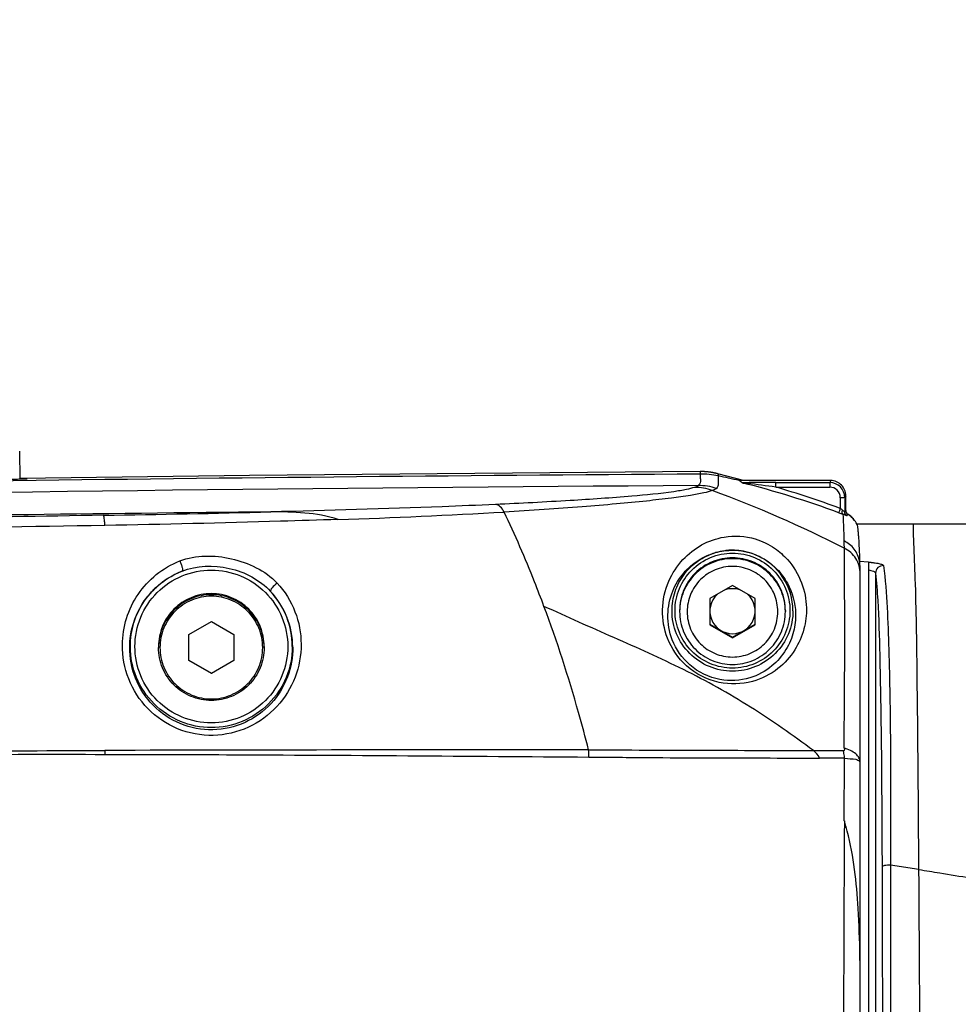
# Model space of a CAD drawing. Header units: millimetres. Extents: x 5828 to 6704, y 123 to 421.
# Tile 107 of 256: x 6388.12 to 6391.23, y 276.26 to 279.52. Entities that reach past the tile are written whole.
import ezdxf

# ---------------------------------------------------------------- set-up
doc = ezdxf.new("R2010")
doc.units = ezdxf.units.MM
doc.layers.add('外形图', color=7, linetype='Continuous')
doc.layers.add('尺寸标注', color=7, linetype='Continuous')
doc.styles.add('微软雅黑', font='msyh.ttc', dxfattribs={"height": 1.5})
doc.dimstyles.new('尺寸标注_1_20比例', dxfattribs={"dimtxt": 1.5, "dimasz": 1.25, "dimexe": 0.5, "dimexo": 0.4, "dimgap": 0.5, "dimtad": 1, "dimdec": 1, "dimlfac": 20, "dimdsep": 46, "dimtxsty": '微软雅黑', "dimcen": 0.09, "dimadec": 0, "dimazin": 0, "dimtp": 0.01, "dimtm": 0.01, "dimtfac": 1, "dimtdec": 1, "dimtofl": 0, "dimtmove": 0, "dimatfit": 3, "dimfxl": 1, "dimtolj": 1, "dimarcsym": 0})

# ---------------------------------------------------------------- blocks, each defined once
blk = doc.blocks.new('*D1082')
at = {"layer": 'Defpoints', "color": 0}
for p in [(6409.4545, 284.8229), (6409.4545, 280.4069), (6378.7066, 275.3693)]:
    blk.add_point(p, dxfattribs=at)
at = {"layer": '尺寸标注', "color": 0, "lineweight": -2}
for p, q in [((6378.7066, 275.7693), (6378.7066, 285.3229)), ((6409.4545, 280.8069), (6409.4545, 285.3229)), ((6379.9566, 284.8229), (6408.2045, 284.8229))]:
    blk.add_line(p, q, dxfattribs=at)
at = {"layer": '尺寸标注', "color": 0}
for points in [[(6379.9566, 285.0312), (6379.9566, 284.6146), (6378.7066, 284.8229)], [(6408.2045, 284.6146), (6408.2045, 285.0312), (6409.4545, 284.8229)]]:
    blk.add_solid(points, dxfattribs=at)
at = {"layer": '尺寸标注', "color": 0, "insert": (6394.0805, 286.0945), "char_height": 1.5, "attachment_point": 5, "style": '微软雅黑'}
blk.add_mtext('\\A1;\\A1;{\\fAlibaba PuHuiTi 3.0 55 Regular|b0|i0|c134|p18;615}', dxfattribs=at)
blk = doc.blocks.new('*D1086')
at = {"layer": 'Defpoints', "color": 0}
for p in [(6374.8045, 277.1443), (6410.7045, 221.4555), (6410.7045, 217.572)]:
    blk.add_point(p, dxfattribs=at)
at = {"layer": '尺寸标注', "color": 0, "lineweight": -2}
for p, q in [((6374.8045, 276.7443), (6374.8045, 217.072)), ((6410.7045, 221.0555), (6410.7045, 217.072)), ((6376.0545, 217.572), (6409.4545, 217.572))]:
    blk.add_line(p, q, dxfattribs=at)
at = {"layer": '尺寸标注', "color": 0}
for points in [[(6376.0545, 217.7803), (6376.0545, 217.3636), (6374.8045, 217.572)], [(6409.4545, 217.3636), (6409.4545, 217.7803), (6410.7045, 217.572)]]:
    blk.add_solid(points, dxfattribs=at)
at = {"layer": '尺寸标注', "color": 0, "insert": (6392.7545, 218.8436), "char_height": 1.5, "attachment_point": 5, "style": '微软雅黑'}
blk.add_mtext('\\A1;\\A1;{\\fAlibaba PuHuiTi 3.0 55 Regular|b0|i0|c134|p18;718}', dxfattribs=at)

msp = doc.modelspace()

# ---------------------------------------------------------------- linework, layer by layer
at = {"layer": '外形图', "linetype": 'ByBlock'}
for p, q in [((6388.122, 277.9983), (6388.1201, 278.0917)), ((6388.8811, 278.0109), (6388.1219, 278.0013)), ((6390.3725, 278.0239), (6390.3726, 278.0155)), ((6390.3914, 278.0232), (6390.3895, 278.0233)), ((6390.3931, 278.023), (6390.3914, 278.0232)), ((6390.3948, 278.0229), (6390.3931, 278.023)), ((6390.3964, 278.0227), (6390.3948, 278.0229)), ((6390.3979, 278.0225), (6390.3964, 278.0227)), ((6390.3994, 278.0223), (6390.3979, 278.0225)), ((6390.4008, 278.0222), (6390.3994, 278.0223)), ((6390.4022, 278.022), (6390.4008, 278.0222)), ((6390.4035, 278.0218), (6390.4022, 278.022)), ((6390.4049, 278.0216), (6390.4035, 278.0218)), ((6390.4062, 278.0214), (6390.4049, 278.0216)), ((6390.4076, 278.0212), (6390.4062, 278.0214)), ((6390.4089, 278.021), (6390.4076, 278.0212)), ((6390.4102, 278.0208), (6390.4089, 278.021)), ((6390.4115, 278.0205), (6390.4102, 278.0208)), ((6390.4128, 278.0203), (6390.4115, 278.0205)), ((6390.4141, 278.0201), (6390.4128, 278.0203)), ((6390.4154, 278.0198), (6390.4141, 278.0201)), ((6390.4167, 278.0196), (6390.4154, 278.0198)), ((6390.418, 278.0193), (6390.4167, 278.0196)), ((6390.4192, 278.019), (6390.418, 278.0193)), ((6390.4205, 278.0188), (6390.4192, 278.019)), ((6390.4217, 278.0185), (6390.4205, 278.0188)), ((6390.4229, 278.0182), (6390.4217, 278.0185)), ((6390.4241, 278.0179), (6390.4229, 278.0182)), ((6390.4253, 278.0177), (6390.4241, 278.0179)), ((6390.4265, 278.0174), (6390.4253, 278.0177)), ((6390.4277, 278.0171), (6390.4265, 278.0174)), ((6390.4288, 278.0168), (6390.4277, 278.0171)), ((6390.43, 278.0165), (6390.4288, 278.0168)), ((6390.4312, 278.0162), (6390.43, 278.0165)), ((6390.5158, 277.9939), (6390.4312, 278.0162)), ((6390.8045, 277.9939), (6390.5013, 277.9939)), ((6390.5175, 277.9939), (6390.5129, 277.9941)), ((6390.623, 277.9722), (6390.623, 277.9875)), ((6390.623, 277.9875), (6390.8013, 277.9875)), ((6390.8045, 277.9939), (6390.8013, 277.9875)), ((6390.8013, 277.9875), (6390.8013, 277.9722)), ((6390.6227, 277.9722), (6390.8013, 277.9722)), ((6390.8545, 277.9439), (6390.8513, 277.9375)), ((6390.8545, 277.895), (6390.8545, 277.9439)), ((6390.8363, 277.9372), (6390.8363, 277.9017)), ((6390.8513, 277.9375), (6390.8513, 277.8899)), ((6390.8606, 277.883), (6390.8615, 277.8824)), ((6390.861, 277.8827), (6390.8608, 277.8828)), ((6390.8621, 277.882), (6390.861, 277.8827)), ((6390.867, 277.8785), (6390.8621, 277.882)), ((6390.8708, 277.8755), (6390.867, 277.8785)), ((6390.8722, 277.8744), (6390.8708, 277.8755)), ((6390.8753, 277.8714), (6390.8722, 277.8744)), ((6390.877, 277.8698), (6390.8753, 277.8714)), ((6390.8796, 277.8669), (6390.877, 277.8698)), ((6390.8815, 277.8649), (6390.8796, 277.8669)), ((6390.8836, 277.8621), (6390.8815, 277.8649)), ((6390.8922, 277.8491), (6390.892, 277.8491)), ((6391.352, 277.8491), (6390.8922, 277.8491)), ((6391.0784, 277.8488), (6391.0784, 277.8491)), ((6390.4542, 277.7618), (6390.4545, 277.7618)), ((6390.4668, 277.763), (6390.4669, 277.763)), ((6390.8995, 277.7268), (6390.9295, 277.7245)), ((6390.9295, 277.7243), (6390.9295, 272.9688)), ((6388.6424, 277.6878), (6388.6573, 277.6942)), ((6388.6573, 277.6942), (6388.6575, 277.6942)), ((6390.902, 272.989), (6390.902, 277.7048)), ((6390.9529, 277.6878), (6390.9529, 273.0036)), ((6390.4795, 277.6465), (6390.4045, 277.6032)), ((6390.5545, 277.6032), (6390.4795, 277.6465)), ((6390.4045, 277.6032), (6390.4045, 277.5167)), ((6390.5545, 277.5167), (6390.5545, 277.6032)), ((6390.3045, 277.5634), (6390.3045, 277.5604)), ((6390.6545, 277.5634), (6390.6545, 277.5604)), ((6388.68, 277.4842), (6388.7545, 277.5272)), ((6388.7545, 277.5272), (6388.829, 277.4842)), ((6390.4045, 277.5189), (6390.4795, 277.4756)), ((6390.4795, 277.4756), (6390.5545, 277.5189)), ((6390.4045, 277.5167), (6390.4795, 277.4734)), ((6390.4795, 277.4734), (6390.5545, 277.5167)), ((6388.68, 277.3982), (6388.68, 277.4842)), ((6388.829, 277.4842), (6388.829, 277.3982)), ((6390.4795, 277.4734), (6390.4795, 277.4756)), ((6388.5795, 277.4447), (6388.5795, 277.4413)), ((6388.9295, 277.4447), (6388.9295, 277.4413)), ((6388.68, 277.4), (6388.7545, 277.357)), ((6388.7545, 277.3552), (6388.68, 277.3982)), ((6388.7545, 277.357), (6388.829, 277.4)), ((6388.829, 277.3982), (6388.7545, 277.3552)), ((6388.7545, 277.3552), (6388.7545, 277.357)), ((6388.402, 277.1007), (6388.402, 277.0878)), ((6390.8497, 276.8673), (6390.8506, 277.075)), ((6391.0967, 276.7066), (6391.0024, 276.721))]:
    msp.add_line(p, q, dxfattribs=at)
msp.add_lwpolyline([(6390.3895, 278.0233), (6390.3886, 278.0234), (6390.3876, 278.0234), (6390.3866, 278.0235), (6390.3856, 278.0236), (6390.3845, 278.0236), (6390.3835, 278.0237), (6390.3823, 278.0237), (6390.3812, 278.0238), (6390.38, 278.0238), (6390.3787, 278.0238), (6390.3775, 278.0239), (6390.3763, 278.0239), (6390.3752, 278.0239), (6390.374, 278.0239), (6390.3729, 278.0239), (6388.8811, 278.0109)], dxfattribs=at)
for centre, radius, start, end in [((6392.9089, -97.3176), 375.3417, 90.387174, 90.75748), ((6390.3744, 277.7363), 0.2791, 78.0459, 90.3848), ((6389.811, 275.0774), 2.9971, 76.6828, 78.0364), ((6390.3683, 277.7967), 0.1807, 71.2336, 90.5896), ((6389.7904, 275.093), 2.9819, 69.5751, 76.0065), ((6390.0209, 273.6666), 4.3475, 82.0393, 83.291), ((6390.8013, 277.9375), 0.05, 0.0119, 89.9969), ((6390.8045, 277.9439), 0.05, 359.9792, 90.0295), ((6389.0407, 274.2249), 3.98, 62.9744, 69.8348), ((6389.794, 275.1013), 2.9881, 69.5854, 73.8985), ((6390.8013, 277.9372), 0.035, 0.0008, 90.0079), ((6387.1686, 352.769), 74.9001, 270.940409, 271.363945), ((6388.4475, 300.2386), 22.3853, 271.85903, 273.26776), ((6391.1406, 278.7154), 0.8839, 249.5005, 250.4794), ((6390.8147, 277.8087), 0.0873, 27.397, 57.6052), ((6390.4795, 277.5632), 0.2002, 97.2587, 106.2617), ((6390.4795, 277.5632), 0.2002, 93.6462, 97.1835), ((6390.4795, 277.5633), 0.2002, 86.0545, 93.5929), ((6390.4794, 277.5629), 0.2005, 77.408, 86.0484), ((6390.4794, 277.5628), 0.2006, 66.8613, 77.3907), ((6390.4795, 277.5633), 0.2001, 0.0021, 66.8529), ((6390.7976, 277.704), 0.1044, 0.427, 12.5768), ((6388.751, 277.4408), 0.273, 0.4454, 42.9813), ((6388.7546, 277.4444), 0.2679, 0.0006, 42.9424), ((6390.4795, 277.5622), 0.075, 133.0228, 46.9772), ((6389.6991, -172.7602), 449.8628, 89.961254, 90.165199), ((6389.6838, 277.0752), 0.3206, 0.6496, 4.865), ((6390.6641, 248.1897), 28.8859, 89.63004, 89.79395), ((6701.1316, 275.209), 310.2863, 179.693793, 179.97958), ((6390.0158, 276.6125), 0.872, 14.6878, 16.9934), ((6385.8979, 276.3397), 5.0041, 0.0062, 0.9149)]:
    msp.add_arc(centre, radius, start, end, dxfattribs=at)
for points, knots in [([(6390.3726, 278.0155), (6390.3726, 278.0132), (6390.3725, 278.0065), (6390.3734, 277.9971), (6390.3732, 277.9858), (6390.3692, 277.9799), (6390.3664, 277.9775)], [0, 0, 0, 0, 0.166223, 0.505582, 0.716403, 1, 1, 1, 1]), ([(6390.4323, 278.0094), (6390.432, 278.0071), (6390.4321, 278.0016), (6390.4321, 277.9944), (6390.432, 277.9874), (6390.432, 277.9814), (6390.4318, 277.9742), (6390.4286, 277.9697), (6390.4264, 277.9679)], [0, 0, 0, 0, 0.162756, 0.37913, 0.506706, 0.646682, 0.800148, 1, 1, 1, 1]), ([(6388.1449, 277.9996), (6388.1449, 277.9993), (6388.1429, 277.9996), (6388.1408, 277.9989), (6388.1359, 277.9989), (6388.1297, 277.9985), (6388.1215, 277.9983), (6388.1076, 277.9978), (6388.0864, 277.9972), (6388.057, 277.9964), (6388.0231, 277.9957), (6387.9859, 277.995), (6387.9601, 277.9946), (6387.9468, 277.9944)], [0, 0, 0, 0, 0.004803, 0.018825, 0.042007, 0.074166, 0.115042, 0.164301, 0.286281, 0.436111, 0.608879, 0.798919, 1, 1, 1, 1]), ([(6388.122, 278.0002), (6388.1253, 278.0002), (6388.131, 278.0001), (6388.1376, 278.0001), (6388.1413, 277.9999), (6388.1433, 277.9999), (6388.1441, 277.9997), (6388.1449, 277.9997), (6388.1449, 277.9996)], [0, 0, 0, 0, 0.432543, 0.745645, 0.856104, 0.935355, 0.983213, 1, 1, 1, 1]), ([(6390.3674, 277.9775), (6390.3668, 277.9769), (6390.3628, 277.9741), (6390.3581, 277.9726), (6390.3542, 277.9714)], [0, 0, 0, 0, 0.169132, 1, 1, 1, 1]), ([(6390.5117, 277.9865), (6390.5112, 277.9865), (6390.5105, 277.9875), (6390.509, 277.9887), (6390.507, 277.9903), (6390.5043, 277.9922), (6390.5024, 277.9933), (6390.5013, 277.9939)], [0, 0, 0, 0, 0.1242, 0.232567, 0.465464, 0.721037, 1, 1, 1, 1]), ([(6390.5257, 277.9869), (6390.523, 277.9869), (6390.521, 277.9867), (6390.5098, 277.9868), (6390.5117, 277.9865)], [0, 0, 0, 0, 0.595065, 1, 1, 1, 1]), ([(6390.5119, 277.9862), (6390.513, 277.9862), (6390.5187, 277.9854), (6390.5243, 277.9848), (6390.5288, 277.9843)], [0, 0, 0, 0, 0.205923, 1, 1, 1, 1]), ([(6390.5288, 277.9843), (6390.5286, 277.9847), (6390.5278, 277.9858), (6390.5266, 277.9869), (6390.5256, 277.9869)], [0, 0, 0, 0, 0.31052, 1, 1, 1, 1]), ([(6390.623, 277.9875), (6390.6148, 277.9875), (6390.5823, 277.9874), (6390.5499, 277.9873), (6390.5257, 277.9869)], [0, 0, 0, 0, 0.254054, 1, 1, 1, 1]), ([(6390.3542, 277.9714), (6390.3455, 277.9685), (6390.3226, 277.963), (6390.2534, 277.9517), (6390.1248, 277.9395), (6389.9281, 277.9263), (6389.7776, 277.9185), (6389.6953, 277.9148)], [0, 0, 0, 0, 0.041727, 0.106521, 0.317213, 0.626623, 1, 1, 1, 1]), ([(6390.4127, 277.9609), (6390.4038, 277.9575), (6390.3796, 277.9515), (6390.3343, 277.9435), (6390.271, 277.9348), (6390.1894, 277.9254), (6390.0909, 277.916), (6389.978, 277.9067), (6389.854, 277.898), (6389.7679, 277.8928), (6389.7235, 277.8897)], [0, 0, 0, 0, 0.041583, 0.107069, 0.199011, 0.317988, 0.46222, 0.627123, 0.807651, 1, 1, 1, 1]), ([(6390.4264, 277.9679), (6390.4256, 277.9672), (6390.4214, 277.9643), (6390.4166, 277.9624), (6390.4127, 277.9609)], [0, 0, 0, 0, 0.191809, 1, 1, 1, 1]), ([(6389.6953, 277.9148), (6389.6365, 277.9122), (6389.3887, 277.902), (6389.1407, 277.8949), (6388.9515, 277.8902)], [0, 0, 0, 0, 0.237167, 1, 1, 1, 1]), ([(6389.7235, 277.8897), (6389.7203, 277.8963), (6389.7132, 277.9075), (6389.7009, 277.9143), (6389.6952, 277.9148)], [0, 0, 0, 0, 0.563685, 1, 1, 1, 1]), ([(6390.8513, 277.9375), (6390.851, 277.9372), (6390.8492, 277.9376), (6390.8463, 277.9371), (6390.8416, 277.9373), (6390.8382, 277.9372), (6390.8363, 277.9372)], [0, 0, 0, 0, 0.081307, 0.299214, 0.621428, 1, 1, 1, 1]), ([(6388.9515, 277.8902), (6388.3799, 277.8842), (6387.2366, 277.8696), (6385.8077, 277.8421), (6384.6647, 277.8132), (6383.8076, 277.7877), (6382.9506, 277.7581), (6382.0937, 277.7239), (6381.3799, 277.6913), (6380.8089, 277.6627), (6380.3807, 277.6398), (6379.9527, 277.6156), (6379.5247, 277.59), (6379.1681, 277.5672), (6378.8829, 277.5486), (6378.6691, 277.5334), (6378.455, 277.5205), (6378.2431, 277.4857), (6378.0356, 277.4309), (6377.8344, 277.3562), (6377.6413, 277.2623), (6377.3975, 277.1129), (6377.1216, 276.8829), (6376.8503, 276.5482), (6376.582, 276.0426), (6376.4387, 275.3268), (6376.5791, 274.6104), (6376.8454, 274.1037), (6377.1153, 273.7679), (6377.3903, 273.5367), (6377.6335, 273.3864), (6377.8261, 273.2917), (6378.027, 273.2162), (6378.2343, 273.1606), (6378.4461, 273.1248), (6378.6601, 273.1114), (6378.874, 273.0965), (6379.1592, 273.0778), (6379.5158, 273.055), (6379.9438, 273.0293), (6380.3718, 273.0051), (6380.8, 272.9822), (6381.3709, 272.9535), (6382.0848, 272.9209), (6382.9416, 272.8867), (6383.7986, 272.857), (6384.6558, 272.8314), (6385.7988, 272.8025), (6387.2277, 272.775), (6388.371, 272.7603), (6388.9426, 272.7543)], [0, 0, 0, 0, 0.062536, 0.125072, 0.15634, 0.187608, 0.218876, 0.250144, 0.281412, 0.297046, 0.31268, 0.328314, 0.343948, 0.359582, 0.367399, 0.375216, 0.383032, 0.390847, 0.398661, 0.406475, 0.414289, 0.422103, 0.437713, 0.453322, 0.46893, 0.5, 0.53107, 0.546679, 0.562288, 0.577897, 0.585711, 0.593525, 0.601339, 0.609153, 0.616968, 0.624784, 0.632601, 0.640418, 0.656052, 0.671686, 0.68732, 0.702954, 0.718588, 0.749856, 0.781124, 0.812392, 0.84366, 0.874928, 0.937464, 1, 1, 1, 1]), ([(6388.3979, 277.8791), (6388.1965, 277.8756), (6387.7934, 277.8702), (6386.9871, 277.8581), (6385.9791, 277.8395), (6384.7696, 277.8106), (6383.5604, 277.7742), (6382.3514, 277.7294), (6381.1428, 277.675), (6379.9348, 277.61), (6379.1298, 277.5595), (6378.7275, 277.5317)], [0, 0, 0, 0, 0.062464, 0.124966, 0.249971, 0.374976, 0.499981, 0.624986, 0.74999, 0.874995, 1, 1, 1, 1]), ([(6388.402, 277.8453), (6388.4018, 277.8497), (6388.4013, 277.8575), (6388.4005, 277.8679), (6388.3993, 277.8745), (6388.3988, 277.8783), (6388.3979, 277.8791)], [0, 0, 0, 0, 0.386336, 0.694217, 0.902755, 1, 1, 1, 1]), ([(6389.1739, 277.8651), (6389.1386, 277.8773), (6389.0637, 277.8889), (6388.989, 277.8906), (6388.9515, 277.8902)], [0, 0, 0, 0, 0.499468, 1, 1, 1, 1]), ([(6389.8556, 277.5776), (6389.8454, 277.6047), (6389.8049, 277.7102), (6389.7599, 277.814), (6389.7235, 277.8897)], [0, 0, 0, 0, 0.256162, 1, 1, 1, 1]), ([(6390.8363, 277.9017), (6390.835, 277.8985), (6390.8335, 277.8936), (6390.8313, 277.889), (6390.831, 277.8874)], [0, 0, 0, 0, 0.691939, 1, 1, 1, 1]), ([(6390.8452, 277.8823), (6390.8435, 277.8831), (6390.8416, 277.8888), (6390.8426, 277.8935), (6390.8434, 277.8965)], [0, 0, 0, 0, 0.385524, 1, 1, 1, 1]), ([(6390.8513, 277.8899), (6390.8512, 277.8896), (6390.85, 277.8912), (6390.8487, 277.8919), (6390.8462, 277.8944), (6390.8444, 277.8958), (6390.8434, 277.8965)], [0, 0, 0, 0, 0.083743, 0.313209, 0.630303, 1, 1, 1, 1]), ([(6390.8452, 277.8823), (6390.8457, 277.8708), (6390.8467, 277.8417), (6390.8484, 277.8126), (6390.8481, 277.7948)], [0, 0, 0, 0, 0.392313, 1, 1, 1, 1]), ([(6390.8587, 277.8769), (6390.8585, 277.8766), (6390.8568, 277.8778), (6390.8547, 277.8783), (6390.8503, 277.8804), (6390.8471, 277.8816), (6390.8452, 277.8822)], [0, 0, 0, 0, 0.068932, 0.267556, 0.583611, 1, 1, 1, 1]), ([(6390.8513, 277.8899), (6390.8515, 277.8904), (6390.8525, 277.8922), (6390.8536, 277.8939), (6390.8545, 277.895)], [0, 0, 0, 0, 0.278671, 1, 1, 1, 1]), ([(6390.8587, 277.8769), (6390.8589, 277.8775), (6390.8597, 277.8793), (6390.8607, 277.8811), (6390.8615, 277.8824)], [0, 0, 0, 0, 0.279469, 1, 1, 1, 1]), ([(6388.402, 277.8453), (6388.1582, 277.8411), (6387.6705, 277.8344), (6386.939, 277.823), (6386.2073, 277.8095), (6385.2318, 277.7883), (6384.0126, 277.7555), (6383.0375, 277.7213), (6382.55, 277.7019)], [0, 0, 0, 0, 0.124947, 0.249954, 0.374962, 0.49997, 0.749985, 1, 1, 1, 1]), ([(6389.1737, 277.8651), (6389.1103, 277.863), (6388.8531, 277.8549), (6388.5959, 277.8491), (6388.402, 277.8453)], [0, 0, 0, 0, 0.246484, 1, 1, 1, 1]), ([(6390.8922, 277.8488), (6390.8919, 277.8476), (6390.8929, 277.8446), (6390.8935, 277.8401), (6390.8939, 277.835), (6390.8947, 277.8274), (6390.8959, 277.8167), (6390.8972, 277.7967), (6390.8986, 277.7666), (6390.8998, 277.7411), (6390.9004, 277.7267)], [0, 0, 0, 0, 0.03193, 0.072984, 0.111979, 0.156192, 0.260395, 0.375164, 0.647048, 1, 1, 1, 1]), ([(6391.0967, 276.7066), (6391.0951, 276.9238), (6391.0923, 277.2449), (6391.0877, 277.6047), (6391.0808, 277.7681), (6391.0784, 277.8278), (6391.0784, 277.8488)], [0, 0, 0, 0, 0.570455, 0.843262, 0.944701, 1, 1, 1, 1]), ([(6390.248, 277.5661), (6390.2487, 277.5986), (6390.2622, 277.6598), (6390.3107, 277.7339), (6390.3754, 277.7847), (6390.4587, 277.8142), (6390.5463, 277.809), (6390.6167, 277.7749), (6390.6717, 277.7264), (6390.7122, 277.659), (6390.7234, 277.601), (6390.7242, 277.5732)], [0, 0, 0, 0, 0.130839, 0.245199, 0.350349, 0.45662, 0.59535, 0.690578, 0.767013, 0.887998, 1, 1, 1, 1]), ([(6390.8481, 277.7948), (6390.848, 277.793), (6390.8478, 277.7848), (6390.8487, 277.7766), (6390.8492, 277.7703)], [0, 0, 0, 0, 0.229192, 1, 1, 1, 1]), ([(6390.2657, 277.5496), (6390.2662, 277.5763), (6390.2765, 277.6267), (6390.3142, 277.6886), (6390.3641, 277.7323), (6390.4032, 277.75), (6390.4234, 277.7556)], [0, 0, 0, 0, 0.290056, 0.542582, 0.773348, 1, 1, 1, 1]), ([(6390.2793, 277.5633), (6390.2793, 277.5846), (6390.2863, 277.6277), (6390.3166, 277.6854), (6390.3635, 277.7307), (6390.4029, 277.7494), (6390.4234, 277.7554)], [0, 0, 0, 0, 0.249986, 0.499979, 0.749984, 1, 1, 1, 1]), ([(6390.2893, 277.5634), (6390.2893, 277.5882), (6390.2992, 277.6382), (6390.3415, 277.7014), (6390.4048, 277.7437), (6390.4795, 277.7585), (6390.5542, 277.7437), (6390.6175, 277.7014), (6390.6598, 277.6382), (6390.6697, 277.5882), (6390.6697, 277.5634)], [0, 0, 0, 0, 0.124991, 0.249988, 0.374991, 0.5, 0.625009, 0.750012, 0.875009, 1, 1, 1, 1]), ([(6390.4234, 277.7556), (6390.4414, 277.7607), (6390.4872, 277.7672), (6390.5335, 277.758), (6390.5583, 277.7475)], [0, 0, 0, 0, 0.409983, 1, 1, 1, 1]), ([(6390.5583, 277.7475), (6390.5836, 277.7369), (6390.6237, 277.7094), (6390.6725, 277.6435), (6390.6873, 277.5889), (6390.6883, 277.5546)], [0, 0, 0, 0, 0.337416, 0.578348, 1, 1, 1, 1]), ([(6390.8492, 277.7703), (6390.8489, 277.7491), (6390.8491, 277.6842), (6390.8502, 277.5506), (6390.85, 277.3515), (6390.8486, 277.196), (6390.848, 277.1091)], [0, 0, 0, 0, 0.096381, 0.29438, 0.605965, 1, 1, 1, 1]), ([(6390.902, 277.6861), (6390.902, 277.7033), (6390.892, 277.7385), (6390.8647, 277.7627), (6390.8492, 277.7703)], [0, 0, 0, 0, 0.498991, 1, 1, 1, 1]), ([(6388.4601, 277.4503), (6388.4603, 277.4798), (6388.4696, 277.539), (6388.5086, 277.6199), (6388.5697, 277.6864), (6388.6222, 277.7169), (6388.6502, 277.7279)], [0, 0, 0, 0, 0.248984, 0.49699, 0.746497, 1, 1, 1, 1]), ([(6388.6502, 277.7279), (6388.6768, 277.7383), (6388.7349, 277.7481), (6388.8218, 277.7384), (6388.9042, 277.7095), (6388.9527, 277.6758), (6388.9721, 277.6549)], [0, 0, 0, 0, 0.247836, 0.499872, 0.75215, 1, 1, 1, 1]), ([(6388.6502, 277.7279), (6388.652, 277.7243), (6388.655, 277.7173), (6388.658, 277.7069), (6388.6593, 277.6998), (6388.6586, 277.6947), (6388.6573, 277.6942)], [0, 0, 0, 0, 0.335471, 0.653309, 0.886328, 1, 1, 1, 1]), ([(6388.6575, 277.6942), (6388.7061, 277.7131), (6388.8172, 277.7177), (6388.9151, 277.6652), (6388.9507, 277.627)], [0, 0, 0, 0, 0.499892, 1, 1, 1, 1]), ([(6390.6545, 277.5634), (6390.6545, 277.5862), (6390.6454, 277.6322), (6390.6065, 277.6904), (6390.5482, 277.7293), (6390.4795, 277.743), (6390.4108, 277.7293), (6390.3525, 277.6904), (6390.3136, 277.6322), (6390.3045, 277.5862), (6390.3045, 277.5634)], [0, 0, 0, 0, 0.124991, 0.249988, 0.374991, 0.5, 0.625009, 0.750012, 0.875009, 1, 1, 1, 1]), ([(6390.6545, 277.5604), (6390.6545, 277.5831), (6390.6454, 277.6292), (6390.6065, 277.6873), (6390.5482, 277.7263), (6390.4795, 277.7399), (6390.4108, 277.7263), (6390.3525, 277.6873), (6390.3136, 277.6292), (6390.3045, 277.5831), (6390.3045, 277.5604)], [0, 0, 0, 0, 0.124991, 0.249988, 0.374991, 0.5, 0.625009, 0.750012, 0.875009, 1, 1, 1, 1]), ([(6390.9296, 277.7243), (6390.9298, 277.7239), (6390.9313, 277.7239), (6390.9332, 277.7237), (6390.9358, 277.7235), (6390.939, 277.7232), (6390.943, 277.7227), (6390.9492, 277.722), (6390.9563, 277.7209), (6390.9656, 277.719), (6390.9732, 277.717), (6390.9783, 277.7146), (6390.9797, 277.7131), (6390.9798, 277.7124)], [0, 0, 0, 0, 0.021742, 0.072297, 0.119089, 0.166254, 0.259307, 0.349861, 0.520158, 0.670993, 0.894429, 0.961225, 1, 1, 1, 1]), ([(6390.9798, 277.7124), (6390.9731, 277.7129), (6390.9589, 277.7082), (6390.9529, 277.6944), (6390.9529, 277.6878)], [0, 0, 0, 0, 0.502347, 1, 1, 1, 1]), ([(6388.4843, 277.4423), (6388.4846, 277.4927), (6388.5146, 277.596), (6388.5961, 277.6666), (6388.6424, 277.6878)], [0, 0, 0, 0, 0.497188, 1, 1, 1, 1]), ([(6388.4865, 277.4444), (6388.4865, 277.4711), (6388.4946, 277.5248), (6388.5299, 277.598), (6388.5853, 277.6575), (6388.6324, 277.6845), (6388.6573, 277.6942)], [0, 0, 0, 0, 0.249987, 0.499981, 0.749985, 1, 1, 1, 1]), ([(6388.5015, 277.4447), (6388.5015, 277.4776), (6388.5147, 277.5441), (6388.5709, 277.6282), (6388.6552, 277.6845), (6388.7545, 277.7042), (6388.8538, 277.6845), (6388.938, 277.6282), (6388.9943, 277.5441), (6389.0075, 277.4776), (6389.0075, 277.4447)], [0, 0, 0, 0, 0.124991, 0.249987, 0.374991, 0.5, 0.625009, 0.750013, 0.875009, 1, 1, 1, 1]), ([(6390.6295, 277.5599), (6390.6295, 277.5795), (6390.6217, 277.6189), (6390.5883, 277.6687), (6390.5384, 277.7021), (6390.4795, 277.7138), (6390.4206, 277.7021), (6390.3707, 277.6687), (6390.3373, 277.6189), (6390.3295, 277.5795), (6390.3295, 277.5599)], [0, 0, 0, 0, 0.124991, 0.249988, 0.374991, 0.5, 0.625009, 0.750012, 0.875009, 1, 1, 1, 1]), ([(6390.9295, 277.6986), (6390.9352, 277.6977), (6390.9428, 277.6957), (6390.9505, 277.6916), (6390.9528, 277.689), (6390.9529, 277.6878)], [0, 0, 0, 0, 0.648106, 0.866969, 1, 1, 1, 1]), ([(6390.9529, 277.6878), (6390.9561, 277.6577), (6390.9628, 277.5676), (6390.9682, 277.3765), (6390.973, 277.0828), (6390.974, 276.8492), (6390.9745, 276.7164)], [0, 0, 0, 0, 0.093312, 0.278992, 0.589986, 1, 1, 1, 1]), ([(6390.9798, 277.7124), (6390.9905, 277.6203), (6390.9984, 277.4247), (6391.0027, 277.1637), (6391.0026, 276.9257), (6391.0025, 276.7906), (6391.0024, 276.721)], [0, 0, 0, 0, 0.280327, 0.591289, 0.789483, 1, 1, 1, 1]), ([(6388.9721, 277.6549), (6388.9659, 277.6502), (6388.9579, 277.6423), (6388.9513, 277.6331), (6388.9498, 277.628), (6388.9507, 277.627)], [0, 0, 0, 0, 0.647635, 0.882752, 1, 1, 1, 1]), ([(6388.9721, 277.6549), (6388.9975, 277.6276), (6389.0377, 277.5633), (6389.0514, 277.489), (6389.0516, 277.4526)], [0, 0, 0, 0, 0.506196, 1, 1, 1, 1]), ([(6388.7545, 277.6197), (6388.7317, 277.6197), (6388.6857, 277.6106), (6388.6275, 277.5716), (6388.5886, 277.5135), (6388.5795, 277.4675), (6388.5795, 277.4447)], [0, 0, 0, 0, 0.250018, 0.500025, 0.750018, 1, 1, 1, 1]), ([(6388.7545, 277.6163), (6388.7317, 277.6163), (6388.6857, 277.6072), (6388.6275, 277.5682), (6388.5886, 277.5101), (6388.5795, 277.464), (6388.5795, 277.4413)], [0, 0, 0, 0, 0.250018, 0.500025, 0.750018, 1, 1, 1, 1]), ([(6388.9295, 277.4447), (6388.9295, 277.4675), (6388.9204, 277.5135), (6388.8814, 277.5716), (6388.8233, 277.6106), (6388.7773, 277.6197), (6388.7545, 277.6197)], [0, 0, 0, 0, 0.249982, 0.499975, 0.749982, 1, 1, 1, 1]), ([(6388.9295, 277.4413), (6388.9295, 277.464), (6388.9204, 277.5101), (6388.8814, 277.5682), (6388.8233, 277.6072), (6388.7773, 277.6163), (6388.7545, 277.6163)], [0, 0, 0, 0, 0.249982, 0.499975, 0.749982, 1, 1, 1, 1]), ([(6388.7545, 277.6112), (6388.7324, 277.6112), (6388.6877, 277.6023), (6388.6312, 277.5645), (6388.5933, 277.5079), (6388.5801, 277.4412), (6388.5933, 277.3745), (6388.6312, 277.3179), (6388.6877, 277.2801), (6388.7324, 277.2712), (6388.7545, 277.2712)], [0, 0, 0, 0, 0.125009, 0.250012, 0.375009, 0.5, 0.624991, 0.749988, 0.874991, 1, 1, 1, 1]), ([(6388.7545, 277.2712), (6388.7766, 277.2712), (6388.8213, 277.2801), (6388.8778, 277.3179), (6388.9156, 277.3745), (6388.9289, 277.4412), (6388.9156, 277.5079), (6388.8778, 277.5645), (6388.8213, 277.6023), (6388.7766, 277.6112), (6388.7545, 277.6112)], [0, 0, 0, 0, 0.125009, 0.250012, 0.375009, 0.5, 0.624991, 0.749988, 0.874991, 1, 1, 1, 1]), ([(6390.0033, 277.1024), (6389.9926, 277.1437), (6389.9495, 277.3039), (6389.8989, 277.4622), (6389.8556, 277.5776)], [0, 0, 0, 0, 0.256573, 1, 1, 1, 1]), ([(6390.7472, 277.1001), (6390.7136, 277.1257), (6390.6448, 277.1749), (6390.5393, 277.2452), (6390.4303, 277.3101), (6390.2805, 277.3886), (6390.1258, 277.4572), (6389.9711, 277.5252), (6389.8942, 277.5604), (6389.8556, 277.5775)], [0, 0, 0, 0, 0.125001, 0.249999, 0.374995, 0.499991, 0.749985, 0.874992, 1, 1, 1, 1]), ([(6390.7242, 277.5732), (6390.7248, 277.5496), (6390.7191, 277.5003), (6390.688, 277.429), (6390.6304, 277.365), (6390.5423, 277.3205), (6390.4297, 277.317), (6390.3232, 277.3712), (6390.2593, 277.4645), (6390.2473, 277.5344), (6390.248, 277.5661)], [0, 0, 0, 0, 0.093251, 0.192365, 0.301445, 0.425883, 0.570745, 0.728743, 0.875043, 1, 1, 1, 1]), ([(6390.6883, 277.5546), (6390.6889, 277.5344), (6390.6843, 277.4921), (6390.6585, 277.4307), (6390.6099, 277.3743), (6390.5336, 277.3332), (6390.4325, 277.3272), (6390.3346, 277.3748), (6390.2761, 277.4589), (6390.2651, 277.5216), (6390.2657, 277.5496)], [0, 0, 0, 0, 0.090056, 0.186013, 0.292171, 0.414771, 0.56124, 0.725399, 0.875374, 1, 1, 1, 1]), ([(6390.6797, 277.5633), (6390.6797, 277.5372), (6390.6692, 277.4846), (6390.6247, 277.4181), (6390.5581, 277.3735), (6390.4795, 277.3579), (6390.4009, 277.3735), (6390.3343, 277.4181), (6390.2897, 277.4846), (6390.2793, 277.5372), (6390.2793, 277.5633)], [0, 0, 0, 0, 0.124991, 0.249988, 0.374991, 0.5, 0.625009, 0.750012, 0.875009, 1, 1, 1, 1]), ([(6390.6697, 277.5634), (6390.6697, 277.5387), (6390.6598, 277.4887), (6390.6175, 277.4255), (6390.5542, 277.3832), (6390.4795, 277.3683), (6390.4048, 277.3832), (6390.3415, 277.4255), (6390.2992, 277.4887), (6390.2893, 277.5387), (6390.2893, 277.5634)], [0, 0, 0, 0, 0.124991, 0.249988, 0.374991, 0.5, 0.625009, 0.750012, 0.875009, 1, 1, 1, 1]), ([(6390.3045, 277.5604), (6390.3045, 277.5376), (6390.3136, 277.4916), (6390.3525, 277.4335), (6390.4108, 277.3945), (6390.4795, 277.3809), (6390.5482, 277.3945), (6390.6065, 277.4335), (6390.6454, 277.4916), (6390.6545, 277.5376), (6390.6545, 277.5604)], [0, 0, 0, 0, 0.124993, 0.249991, 0.374993, 0.5, 0.625007, 0.750009, 0.875007, 1, 1, 1, 1]), ([(6390.3295, 277.5599), (6390.3295, 277.5404), (6390.3373, 277.501), (6390.3707, 277.4512), (6390.4206, 277.4178), (6390.4795, 277.4061), (6390.5384, 277.4178), (6390.5883, 277.4512), (6390.6217, 277.501), (6390.6295, 277.5404), (6390.6295, 277.5599)], [0, 0, 0, 0, 0.124991, 0.249988, 0.374991, 0.5, 0.625009, 0.750012, 0.875009, 1, 1, 1, 1]), ([(6389.0516, 277.4526), (6389.0517, 277.4155), (6389.0379, 277.3398), (6388.9765, 277.2406), (6388.8797, 277.1699), (6388.7608, 277.1423), (6388.64, 277.1647), (6388.5391, 277.2332), (6388.4741, 277.3339), (6388.4598, 277.412), (6388.4601, 277.4503)], [0, 0, 0, 0, 0.119406, 0.241477, 0.367081, 0.49515, 0.623784, 0.751362, 0.876867, 1, 1, 1, 1]), ([(6389.024, 277.443), (6389.0243, 277.4095), (6389.0121, 277.3408), (6388.9566, 277.2506), (6388.8683, 277.1863), (6388.7594, 277.1615), (6388.649, 277.1823), (6388.5568, 277.2448), (6388.4973, 277.3364), (6388.4841, 277.4075), (6388.4843, 277.4423)], [0, 0, 0, 0, 0.118401, 0.239888, 0.365576, 0.494243, 0.623591, 0.751663, 0.877244, 1, 1, 1, 1]), ([(6389.0225, 277.4444), (6389.0225, 277.4096), (6389.0085, 277.3391), (6388.9489, 277.2501), (6388.8597, 277.1904), (6388.7545, 277.1695), (6388.6493, 277.1904), (6388.5601, 277.2501), (6388.5004, 277.3391), (6388.4865, 277.4096), (6388.4865, 277.4444)], [0, 0, 0, 0, 0.124991, 0.249988, 0.374991, 0.5, 0.625009, 0.750012, 0.875009, 1, 1, 1, 1]), ([(6389.0075, 277.4447), (6389.0075, 277.4118), (6388.9943, 277.3453), (6388.938, 277.2612), (6388.8538, 277.2049), (6388.7545, 277.1851), (6388.6552, 277.2049), (6388.5709, 277.2612), (6388.5147, 277.3453), (6388.5015, 277.4118), (6388.5015, 277.4447)], [0, 0, 0, 0, 0.124991, 0.249987, 0.374991, 0.5, 0.625009, 0.750013, 0.875009, 1, 1, 1, 1]), ([(6388.7545, 277.2663), (6388.7317, 277.2663), (6388.6857, 277.2754), (6388.6275, 277.3144), (6388.5886, 277.3725), (6388.5795, 277.4185), (6388.5795, 277.4413)], [0, 0, 0, 0, 0.250017, 0.500024, 0.750017, 1, 1, 1, 1]), ([(6388.9295, 277.4413), (6388.9295, 277.4185), (6388.9204, 277.3725), (6388.8814, 277.3144), (6388.8233, 277.2754), (6388.7773, 277.2663), (6388.7545, 277.2663)], [0, 0, 0, 0, 0.249983, 0.499976, 0.749983, 1, 1, 1, 1]), ([(6380.2244, 276.9238), (6380.9054, 276.9529), (6382.2678, 277.0037), (6384.3122, 277.0583), (6386.0162, 277.086), (6387.3795, 277.0977), (6388.0612, 277.0996), (6388.402, 277.1007)], [0, 0, 0, 0, 0.25, 0.499999, 0.749999, 0.875, 1, 1, 1, 1]), ([(6390.0033, 277.1024), (6390.067, 277.1025), (6390.1935, 277.1021), (6390.4415, 277.1017), (6390.6258, 277.1003), (6390.7473, 277.1001)], [0, 0, 0, 0, 0.256973, 0.510188, 1, 1, 1, 1]), ([(6390.7472, 277.1001), (6390.7556, 277.1001), (6390.7886, 277.1001), (6390.8217, 277.1001), (6390.8464, 277.1001)], [0, 0, 0, 0, 0.252152, 1, 1, 1, 1]), ([(6390.8464, 277.1001), (6390.8475, 277.1), (6390.8496, 277.1009), (6390.8511, 277.103), (6390.8519, 277.105), (6390.8513, 277.1069), (6390.8496, 277.1078), (6390.8487, 277.1091), (6390.848, 277.1091)], [0, 0, 0, 0, 0.234576, 0.456665, 0.572167, 0.704487, 0.85153, 1, 1, 1, 1]), ([(6390.8506, 277.075), (6390.8505, 277.0772), (6390.8497, 277.0856), (6390.8481, 277.094), (6390.8464, 277.1001)], [0, 0, 0, 0, 0.25869, 1, 1, 1, 1]), ([(6390.9019, 277.0616), (6390.9019, 277.0665), (6390.8989, 277.0772), (6390.8872, 277.0906), (6390.8698, 277.1017), (6390.856, 277.107), (6390.8484, 277.1092)], [0, 0, 0, 0, 0.193162, 0.418952, 0.689279, 1, 1, 1, 1]), ([(6380.2327, 276.9076), (6380.9131, 276.937), (6382.2741, 276.9888), (6383.9759, 277.0358), (6385.3377, 277.0624), (6386.3591, 277.0768), (6387.3805, 277.0858), (6388.0615, 277.0884), (6388.402, 277.0878)], [0, 0, 0, 0, 0.25, 0.499999, 0.624999, 0.75, 0.875, 1, 1, 1, 1]), ([(6388.402, 277.0878), (6388.5362, 277.0876), (6389.0704, 277.0861), (6389.6045, 277.082), (6390.0044, 277.0789)], [0, 0, 0, 0, 0.251313, 1, 1, 1, 1]), ([(6390.0044, 277.0789), (6390.0699, 277.0784), (6390.1999, 277.0771), (6390.4544, 277.0758), (6390.6435, 277.0758), (6390.768, 277.0754)], [0, 0, 0, 0, 0.257364, 0.510784, 1, 1, 1, 1]), ([(6390.8505, 277.0749), (6390.8629, 277.0721), (6390.8785, 277.0755), (6390.8941, 277.0695), (6390.8985, 277.0665), (6390.9006, 277.0637), (6390.9018, 277.0621), (6390.9019, 277.0615)], [0, 0, 0, 0, 0.68655, 0.804553, 0.899403, 0.968023, 1, 1, 1, 1]), ([(6390.9745, 276.7164), (6390.9758, 276.3437), (6390.9764, 275.784), (6390.9765, 275.0379), (6390.9757, 274.4795), (6390.975, 274.0191), (6390.9733, 273.6673), (6390.9711, 273.441), (6390.9674, 273.2621), (6390.9632, 273.1224), (6390.958, 273.042), (6390.9529, 273.0036)], [0, 0, 0, 0, 0.301104, 0.452174, 0.602803, 0.752217, 0.824121, 0.887028, 0.935041, 0.968696, 1, 1, 1, 1]), ([(6391.0024, 276.721), (6390.999, 276.721), (6390.9926, 276.7209), (6390.9837, 276.72), (6390.9782, 276.7189), (6390.9746, 276.7174), (6390.9745, 276.7164)], [0, 0, 0, 0, 0.358038, 0.673842, 0.896406, 1, 1, 1, 1]), ([(6391.0024, 276.721), (6391.0022, 276.3449), (6391.0011, 275.5922), (6391.0016, 274.6529), (6391.0024, 274.0002), (6391.0028, 273.6462), (6391.0019, 273.4191), (6390.9976, 273.2396), (6390.9926, 273.0988), (6390.9854, 273.0178), (6390.9798, 272.9789)], [0, 0, 0, 0, 0.301402, 0.603384, 0.75286, 0.824591, 0.887062, 0.934892, 0.96853, 1, 1, 1, 1]), ([(6391.0784, 272.8896), (6391.0786, 272.8896), (6391.0782, 272.8909), (6391.0786, 272.8918), (6391.0785, 272.8936), (6391.0786, 272.8957), (6391.0787, 272.8985), (6391.0789, 272.9024), (6391.0791, 272.9073), (6391.0795, 272.9152), (6391.0801, 272.9266), (6391.081, 272.9421), (6391.082, 272.9606), (6391.0832, 272.983), (6391.0845, 273.0109), (6391.0859, 273.0479), (6391.0882, 273.1304), (6391.0906, 273.2847), (6391.0935, 273.5318), (6391.096, 273.8422), (6391.0984, 274.1887), (6391.1003, 274.546), (6391.1016, 274.9057), (6391.1023, 275.3866), (6391.1011, 275.987), (6391.0984, 276.4671), (6391.0967, 276.7066)], [0, 0, 0, 0, 0.000173, 0.000582, 0.001054, 0.001484, 0.002253, 0.003229, 0.004547, 0.006095, 0.00947, 0.013476, 0.018352, 0.024032, 0.031055, 0.040301, 0.053121, 0.095987, 0.161536, 0.247329, 0.339952, 0.43391, 0.528133, 0.622646, 0.811821, 1, 1, 1, 1]), ([(6391.0967, 276.7066), (6391.1197, 276.7028), (6391.2102, 276.6882), (6391.3006, 276.6734), (6391.3678, 276.6619)], [0, 0, 0, 0, 0.255061, 1, 1, 1, 1])]:
    msp.add_open_spline(points, degree=3, knots=knots, dxfattribs=at)
for points in [[(6390.4318, 278.016), (6390.4321, 278.0138), (6390.4322, 278.0116), (6390.4323, 278.0094)], [(6390.3664, 277.9775), (6387.8916, 277.96), (6385.4164, 277.9243), (6382.9432, 277.8321)], [(6390.4128, 277.9609), (6390.3942, 277.9678), (6390.374, 277.9714), (6390.3542, 277.9714)], [(6390.8434, 277.8965), (6390.841, 277.8982), (6390.8386, 277.9), (6390.8363, 277.9017)], [(6390.8587, 277.8769), (6390.8544, 277.8795), (6390.8513, 277.8849), (6390.8513, 277.8899)], [(6390.8545, 277.895), (6390.8545, 277.8905), (6390.857, 277.8856), (6390.8606, 277.883)], [(6390.8823, 277.7671), (6390.8736, 277.7785), (6390.8618, 277.788), (6390.8489, 277.7942)], [(6390.9004, 277.7267), (6390.8977, 277.7412), (6390.8913, 277.7554), (6390.8823, 277.7671)], [(6390.4576, 277.6339), (6390.4716, 277.6382), (6390.4874, 277.6382), (6390.5014, 277.6339)], [(6390.768, 277.0754), (6390.7635, 277.0852), (6390.756, 277.0938), (6390.7472, 277.1001)], [(6390.8955, 276.5779), (6390.8907, 276.6638), (6390.8812, 276.7503), (6390.8593, 276.8336)], [(6390.9014, 276.4196), (6390.9005, 276.4724), (6390.8987, 276.5252), (6390.8955, 276.5779)]]:
    msp.add_open_spline(points, degree=3, dxfattribs=at)

# ---------------------------------------------------------------- dimensions: what is measured, and where the dimension line sits
at = {"layer": '尺寸标注'}
for base, p1, p2, picture, middle in [((6409.4545, 284.8229), (6378.7066, 275.3693), (6409.4545, 280.4069), '*D1082', (6394.0805, 286.0945)), ((6410.7045, 217.572), (6374.8045, 277.1443), (6410.7045, 221.4555), '*D1086', (6392.7545, 218.8436))]:
    dim = msp.add_linear_dim(base=base, p1=p1, p2=p2, text='\\A1;{\\fAlibaba PuHuiTi 3.0 55 Regular|b0|i0|c134|p18;<>}', dimstyle='尺寸标注_1_20比例', dxfattribs=at)
    dim.commit()
    dim.dimension.update_dxf_attribs({"geometry": picture, "text_midpoint": middle})

doc.saveas('drawing.dxf')
